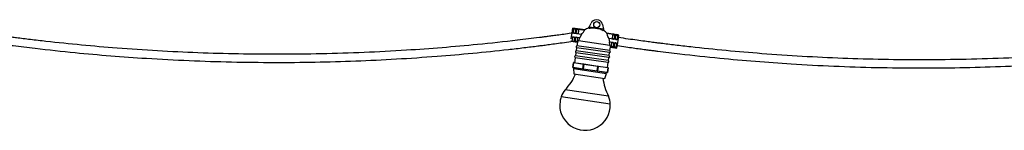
# Model space of a CAD drawing. Header units: millimetres. Extents: x 431 to 880, y 406 to 495.
# Tile 8 of 12: x 685 to 783, y 406 to 417. Entities that reach past the tile are written whole.
import ezdxf

# ---------------------------------------------------------------- set-up
doc = ezdxf.new("R2010")
doc.units = ezdxf.units.MM

msp = doc.modelspace()

# ---------------------------------------------------------------- linework, layer by layer
at = {"color": 7, "linetype": 'Continuous', "lineweight": 25}
for p, q in [((741.693, 416.436), (741.878, 416.828)), ((742.643, 417.129), (742.367, 417.17)), ((743.009, 416.688), (743.099, 416.23)), ((739.919, 415.272), (739.955, 415.518)), ((739.955, 415.518), (740.002, 415.842)), ((739.955, 415.518), (740.764, 415.399)), ((740.002, 415.842), (740.072, 416.318)), ((740.936, 415.705), (740.002, 415.842)), ((740.072, 416.318), (740.073, 416.322)), ((740.072, 416.318), (740.207, 416.298)), ((741.252, 416.149), (740.073, 416.322)), ((740.17, 416.294), (740.116, 415.929)), ((740.289, 416.236), (740.237, 416.243)), ((740.263, 416.24), (740.27, 416.29)), ((740.368, 416.265), (740.314, 415.9)), ((740.334, 416.279), (740.504, 416.254)), ((740.415, 415.896), (740.397, 415.893)), ((740.467, 416.251), (740.413, 415.886)), ((740.586, 416.192), (740.534, 416.2)), ((740.56, 416.196), (740.567, 416.246)), ((740.665, 416.222), (740.611, 415.857)), ((740.631, 416.236), (741.247, 416.145)), ((740.936, 415.705), (740.764, 415.399)), ((741.251, 416.146), (741.247, 416.145)), ((741.64, 416.323), (741.693, 416.436)), ((741.692, 416.315), (741.64, 416.323)), ((742.399, 416.333), (741.693, 416.436)), ((743.099, 416.23), (742.399, 416.333)), ((743.124, 416.105), (743.072, 416.112)), ((743.099, 416.23), (743.124, 416.105)), ((744.624, 415.653), (743.445, 415.826)), ((743.446, 415.823), (743.448, 415.822)), ((743.448, 415.822), (744.065, 415.731)), ((744.029, 415.727), (743.975, 415.362)), ((744.096, 415.676), (744.147, 415.669)), ((744.122, 415.673), (744.129, 415.723)), ((744.226, 415.698), (744.173, 415.333)), ((744.362, 415.687), (744.192, 415.712)), ((744.325, 415.684), (744.272, 415.319)), ((744.393, 415.633), (744.444, 415.625)), ((744.418, 415.629), (744.426, 415.679)), ((744.523, 415.655), (744.47, 415.29)), ((744.624, 415.649), (744.489, 415.669)), ((744.576, 415.326), (744.624, 415.649)), ((744.624, 415.649), (744.624, 415.653)), ((740.025, 415.017), (739.884, 415.038)), ((739.884, 415.035), (740.535, 414.939)), ((740.039, 415.401), (739.985, 415.033)), ((740.082, 415.008), (740.09, 415.06)), ((740.322, 414.974), (740.139, 415)), ((740.237, 415.372), (740.182, 415.004)), ((740.336, 415.358), (740.281, 414.989)), ((740.412, 415.013), (740.361, 415.02)), ((740.379, 414.965), (740.387, 415.016)), ((740.534, 414.942), (740.436, 414.957)), ((740.449, 415.442), (740.449, 415.442)), ((740.527, 414.943), (740.475, 414.587)), ((742.107, 414.347), (740.475, 414.587)), ((740.533, 415.329), (740.479, 414.96)), ((740.535, 414.942), (740.534, 414.942)), ((743.74, 414.625), (740.624, 415.083)), ((743.62, 415.31), (743.697, 414.968)), ((744.554, 415.173), (743.62, 415.31)), ((743.697, 414.968), (744.506, 414.849)), ((743.897, 414.834), (743.843, 414.466)), ((744.011, 414.918), (744.011, 414.919)), ((744.095, 414.805), (744.041, 414.436)), ((744.194, 414.791), (744.14, 414.422)), ((744.308, 414.875), (744.308, 414.875)), ((744.392, 414.762), (744.338, 414.393)), ((744.435, 414.369), (744.48, 414.671)), ((744.48, 414.671), (744.576, 415.326)), ((740.375, 413.906), (740.33, 413.597)), ((741.962, 413.357), (740.33, 413.597)), ((742.007, 413.667), (740.375, 413.906)), ((740.448, 414.401), (740.402, 414.092)), ((742.035, 413.852), (740.402, 414.092)), ((742.08, 414.161), (740.448, 414.401)), ((743.64, 413.427), (742.007, 413.667)), ((743.667, 413.612), (742.035, 413.852)), ((743.713, 413.921), (742.08, 414.161)), ((743.74, 414.107), (742.107, 414.347)), ((743.667, 413.612), (743.713, 413.921)), ((743.74, 414.107), (743.792, 414.463)), ((743.784, 414.464), (743.786, 414.465)), ((743.784, 414.462), (744.435, 414.366)), ((743.884, 414.45), (743.786, 414.465)), ((743.923, 414.497), (743.974, 414.489)), ((743.941, 414.441), (743.948, 414.493)), ((743.998, 414.433), (744.181, 414.406)), ((744.219, 414.453), (744.271, 414.446)), ((744.237, 414.398), (744.245, 414.449)), ((744.294, 414.39), (744.435, 414.369)), ((744.435, 414.366), (744.435, 414.369)), ((740.081, 412.454), (740.148, 412.909)), ((740.153, 412.908), (740.086, 412.453)), ((740.148, 412.909), (740.153, 412.908)), ((741.144, 412.762), (740.153, 412.908)), ((740.17, 412.926), (741.161, 412.78)), ((740.302, 413.412), (740.23, 412.917)), ((741.935, 413.172), (740.302, 413.412)), ((741.078, 412.307), (741.144, 412.762)), ((741.158, 412.76), (741.092, 412.305)), ((741.144, 412.762), (741.158, 412.76)), ((741.158, 412.76), (741.161, 412.78)), ((742.56, 412.554), (741.158, 412.76)), ((741.161, 412.78), (742.563, 412.574)), ((743.567, 412.932), (741.935, 413.172)), ((743.594, 413.117), (741.962, 413.357)), ((743.495, 412.437), (743.567, 412.932)), ((743.594, 413.117), (743.64, 413.427)), ((740.081, 412.454), (740.086, 412.453)), ((740.086, 412.453), (741.078, 412.307)), ((741.089, 412.285), (740.098, 412.431)), ((740.144, 412.335), (740.179, 411.813)), ((740.144, 412.335), (743.409, 411.855)), ((740.179, 411.813), (743.225, 411.365)), ((740.212, 412.414), (740.199, 412.327)), ((741.078, 412.307), (741.092, 412.305)), ((741.089, 412.285), (741.092, 412.305)), ((742.49, 412.079), (741.089, 412.285)), ((741.092, 412.305), (742.493, 412.099)), ((742.49, 412.079), (742.493, 412.099)), ((743.481, 411.934), (742.49, 412.079)), ((742.493, 412.099), (742.56, 412.554)), ((742.493, 412.099), (742.507, 412.097)), ((742.574, 412.552), (742.507, 412.097)), ((742.507, 412.097), (743.498, 411.952)), ((742.56, 412.554), (742.563, 412.574)), ((742.56, 412.554), (742.574, 412.552)), ((742.563, 412.574), (743.554, 412.429)), ((743.565, 412.407), (742.574, 412.552)), ((743.225, 411.365), (743.409, 411.855)), ((743.354, 411.863), (743.367, 411.951)), ((743.498, 411.952), (743.565, 412.407)), ((743.498, 411.952), (743.504, 411.951)), ((743.571, 412.406), (743.504, 411.951)), ((743.565, 412.407), (743.571, 412.406))]:
    msp.add_line(p, q, dxfattribs=at)
at = {"color": 8, "linetype": 'Continuous', "lineweight": 25}
for p, q in [((740.152, 415.486), (740.152, 415.486)), ((743.585, 409.607), (739.328, 410.232)), ((743.78, 408.816), (738.914, 409.531))]:
    msp.add_line(p, q, dxfattribs=at)
at = {"color": 7, "linetype": 'Continuous', "lineweight": 25}
msp.add_circle((742.435, 416.674), 0.3, dxfattribs=at)
for centre, radius, start, end in [((742.42, 416.572), 0.6, 95.09203, 154.78187), ((742.42, 416.572), 0.6, 11.13784, 68.18701), ((742.034, 414.876), 1.5, 105.2177, 121.65512), ((742.33, 414.832), 1.5, 41.58868, 58.06135), ((743.869, 440.778), 25.994, 261.63913, 261.6965), ((740.138, 415.387), 0.1, 351.63953, 15.03364), ((740.435, 415.343), 0.1, 81.63932, 171.63932), ((744.166, 440.734), 25.994, 261.58255, 261.63992), ((744.166, 440.734), 25.994, 261.63913, 261.6965), ((740.496, 414.489), 0.1, 102.08149, 241.19756), ((740.435, 415.343), 0.1, 351.63972, 81.63972), ((743.996, 414.82), 0.1, 81.63932, 171.63932), ((743.996, 414.82), 0.1, 351.63972, 81.63972), ((744.293, 414.776), 0.1, 81.63932, 171.63932), ((744.293, 414.776), 0.1, 351.63972, 81.63972), ((740.35, 413.499), 0.1, 102.08149, 241.19756), ((740.423, 413.994), 0.1, 102.08149, 241.19756), ((743.619, 413.524), 0.1, 282.08149, 61.19756), ((743.692, 414.019), 0.1, 282.08149, 61.19756), ((747.728, 440.211), 25.994, 261.58255, 261.63992), ((747.728, 440.211), 25.994, 261.63913, 261.6965), ((748.024, 440.167), 25.994, 261.58255, 261.63992), ((748.025, 440.167), 25.994, 261.63913, 261.6965), ((740.167, 412.906), 0.02, 81.63952, 171.63952), ((740.171, 412.908), 0.0179, 93.06128, 179.68899), ((741.162, 412.762), 0.0179, 93.06128, 179.68899), ((743.546, 413.03), 0.1, 282.08149, 61.19756), ((734.837, 414.317), 6.071, 317.71334, 335.36699), ((740.1, 412.451), 0.02, 171.63952, 261.63952), ((740.104, 412.448), 0.0179, 163.59006, 250.21777), ((741.095, 412.302), 0.0179, 163.59006, 250.21777), ((742.489, 412.097), 0.0179, 273.06128, 359.68899), ((742.557, 412.557), 0.0179, 343.59006, 70.21777), ((743.48, 411.952), 0.0179, 273.06128, 359.68899), ((743.484, 411.954), 0.02, 261.63952, 351.63952), ((743.548, 412.412), 0.0179, 343.59006, 70.21777), ((743.551, 412.409), 0.02, 351.63952, 81.63952), ((749.062, 412.227), 6.071, 187.91206, 205.5657), ((740.808, 408.887), 2, 137.71334, 161.21889), ((741.281, 408.726), 2.5, 171.63952, 2.06016), ((741.281, 408.726), 2.5, 161.21889, 171.63952), ((741.781, 408.744), 2, 2.06016, 25.5657)]:
    msp.add_arc(centre, radius, start, end, dxfattribs=at)
for points, knots in [([(740.002, 415.836), (739.972, 415.832), (739.695, 415.791), (739.204, 415.723), (738.56, 415.634), (738.013, 415.56), (737.553, 415.499), (737.149, 415.446), (736.537, 415.368), (735.685, 415.261), (733.653, 415.018), (730.807, 414.713), (727.153, 414.388), (723.411, 414.12), (719.441, 413.911), (715.244, 413.776), (711.109, 413.729), (707.037, 413.765), (703.03, 413.879), (699.026, 414.071), (695.186, 414.331), (691.512, 414.648), (688.916, 414.916), (687.237, 415.107), (686.488, 415.195), (685.773, 415.282), (685.166, 415.358), (684.616, 415.428), (684.074, 415.498), (683.424, 415.584), (682.667, 415.687), (681.802, 415.808), (681.19, 415.897), (680.866, 415.944)], [0, 0, 0, 0, 0.001517, 0.014122, 0.025077, 0.034384, 0.042045, 0.04851, 0.054993, 0.073261, 0.0919, 0.158472, 0.217913, 0.277353, 0.348115, 0.418876, 0.489638, 0.557183, 0.624729, 0.692274, 0.75982, 0.81926, 0.8787, 0.891777, 0.904682, 0.916793, 0.928209, 0.935601, 0.944819, 0.955865, 0.968741, 0.983452, 1, 1, 1, 1]), ([(740.201, 415.816), (740.19, 415.819), (740.168, 415.824), (740.141, 415.845), (740.122, 415.873), (740.114, 415.903), (740.116, 415.922), (740.116, 415.929)], [0, 0, 0, 0, 0.212755, 0.425525, 0.637763, 0.848889, 1, 1, 1, 1]), ([(740.237, 416.243), (740.227, 416.245), (740.206, 416.248), (740.182, 416.25), (740.166, 416.25), (740.164, 416.246), (740.163, 416.244)], [0, 0, 0, 0, 0.25584, 0.511731, 0.766083, 1, 1, 1, 1]), ([(740.17, 416.294), (740.171, 416.296), (740.174, 416.3), (740.189, 416.3), (740.202, 416.299), (740.207, 416.298)], [0, 0, 0, 0, 0.381622, 0.763443, 1, 1, 1, 1]), ([(740.314, 415.9), (740.312, 415.889), (740.306, 415.868), (740.285, 415.841), (740.257, 415.822), (740.227, 415.814), (740.208, 415.815), (740.201, 415.816)], [0, 0, 0, 0, 0.215261, 0.430712, 0.642358, 0.853736, 1, 1, 1, 1]), ([(740.207, 416.298), (740.216, 416.297), (740.235, 416.295), (740.258, 416.291), (740.27, 416.29)], [0, 0, 0, 0, 0.484754, 1, 1, 1, 1]), ([(740.27, 416.29), (740.282, 416.288), (740.305, 416.284), (740.324, 416.281), (740.334, 416.279)], [0, 0, 0, 0, 0.48469, 1, 1, 1, 1]), ([(740.36, 416.215), (740.36, 416.217), (740.358, 416.222), (740.342, 416.227), (740.318, 416.232), (740.298, 416.234), (740.289, 416.236)], [0, 0, 0, 0, 0.255598, 0.511359, 0.764223, 1, 1, 1, 1]), ([(740.334, 416.279), (740.341, 416.278), (740.357, 416.275), (740.367, 416.27), (740.368, 416.267), (740.368, 416.265)], [0, 0, 0, 0, 0.378997, 0.758031, 1, 1, 1, 1]), ([(740.498, 415.772), (740.487, 415.775), (740.465, 415.78), (740.438, 415.802), (740.419, 415.83), (740.411, 415.859), (740.413, 415.878), (740.413, 415.886)], [0, 0, 0, 0, 0.212755, 0.425525, 0.637763, 0.848889, 1, 1, 1, 1]), ([(740.534, 416.2), (740.524, 416.201), (740.503, 416.204), (740.479, 416.207), (740.463, 416.206), (740.461, 416.202), (740.459, 416.2)], [0, 0, 0, 0, 0.25584, 0.511731, 0.766083, 1, 1, 1, 1]), ([(740.467, 416.251), (740.468, 416.253), (740.471, 416.256), (740.486, 416.256), (740.499, 416.255), (740.504, 416.254)], [0, 0, 0, 0, 0.381622, 0.763443, 1, 1, 1, 1]), ([(740.611, 415.857), (740.608, 415.846), (740.603, 415.824), (740.582, 415.797), (740.554, 415.778), (740.524, 415.77), (740.505, 415.772), (740.498, 415.772)], [0, 0, 0, 0, 0.215261, 0.430712, 0.642358, 0.853736, 1, 1, 1, 1]), ([(740.504, 416.254), (740.513, 416.253), (740.532, 416.251), (740.555, 416.248), (740.567, 416.246)], [0, 0, 0, 0, 0.484754, 1, 1, 1, 1]), ([(740.567, 416.246), (740.578, 416.244), (740.602, 416.241), (740.621, 416.238), (740.631, 416.236)], [0, 0, 0, 0, 0.48469, 1, 1, 1, 1]), ([(740.657, 416.171), (740.657, 416.173), (740.655, 416.178), (740.639, 416.183), (740.615, 416.188), (740.595, 416.191), (740.586, 416.192)], [0, 0, 0, 0, 0.255598, 0.511359, 0.764223, 1, 1, 1, 1]), ([(740.631, 416.236), (740.638, 416.234), (740.654, 416.231), (740.664, 416.226), (740.664, 416.223), (740.665, 416.222)], [0, 0, 0, 0, 0.378997, 0.758031, 1, 1, 1, 1]), ([(740.936, 415.705), (740.978, 415.761), (741.061, 415.875), (741.165, 416.01), (741.232, 416.101), (741.252, 416.138), (741.248, 416.144), (741.247, 416.145)], [0, 0, 0, 0, 0.265771, 0.532165, 0.732474, 0.933851, 1, 1, 1, 1]), ([(741.692, 416.315), (741.726, 416.323), (741.842, 416.349), (742.047, 416.366), (742.249, 416.353), (742.366, 416.337), (742.399, 416.333)], [0, 0, 0, 0, 0.149822, 0.500925, 0.85996, 1, 1, 1, 1]), ([(742.399, 416.333), (742.48, 416.319), (742.644, 416.291), (742.871, 416.219), (743.009, 416.146), (743.072, 416.112)], [0, 0, 0, 0, 0.346133, 0.696969, 1, 1, 1, 1]), ([(743.62, 415.31), (743.596, 415.377), (743.549, 415.509), (743.489, 415.668), (743.45, 415.775), (743.442, 415.816), (743.447, 415.821), (743.448, 415.822)], [0, 0, 0, 0, 0.265771, 0.532165, 0.732474, 0.933851, 1, 1, 1, 1]), ([(744.021, 415.677), (744.023, 415.679), (744.025, 415.683), (744.042, 415.683), (744.066, 415.681), (744.086, 415.678), (744.096, 415.676)], [0, 0, 0, 0, 0.255598, 0.511359, 0.764223, 1, 1, 1, 1]), ([(744.065, 415.731), (744.058, 415.732), (744.042, 415.733), (744.031, 415.732), (744.029, 415.728), (744.029, 415.727)], [0, 0, 0, 0, 0.378997, 0.758031, 1, 1, 1, 1]), ([(744.129, 415.723), (744.118, 415.724), (744.095, 415.727), (744.075, 415.73), (744.065, 415.731)], [0, 0, 0, 0, 0.48469, 1, 1, 1, 1]), ([(744.192, 415.712), (744.183, 415.714), (744.164, 415.717), (744.141, 415.721), (744.129, 415.723)], [0, 0, 0, 0, 0.4847535, 1, 1, 1, 1]), ([(744.147, 415.669), (744.158, 415.667), (744.179, 415.664), (744.202, 415.66), (744.217, 415.654), (744.218, 415.65), (744.219, 415.648)], [0, 0, 0, 0, 0.25584, 0.511731, 0.766083, 1, 1, 1, 1]), ([(744.226, 415.698), (744.226, 415.7), (744.224, 415.704), (744.21, 415.709), (744.197, 415.711), (744.192, 415.712)], [0, 0, 0, 0, 0.381622, 0.763443, 1, 1, 1, 1]), ([(744.318, 415.633), (744.319, 415.635), (744.322, 415.639), (744.339, 415.64), (744.363, 415.637), (744.383, 415.634), (744.393, 415.633)], [0, 0, 0, 0, 0.255598, 0.511359, 0.764223, 1, 1, 1, 1]), ([(744.362, 415.687), (744.354, 415.688), (744.339, 415.69), (744.328, 415.688), (744.326, 415.685), (744.325, 415.684)], [0, 0, 0, 0, 0.378997, 0.758031, 1, 1, 1, 1]), ([(744.426, 415.679), (744.415, 415.681), (744.391, 415.684), (744.372, 415.686), (744.362, 415.687)], [0, 0, 0, 0, 0.48469, 1, 1, 1, 1]), ([(744.489, 415.669), (744.48, 415.67), (744.461, 415.674), (744.438, 415.677), (744.426, 415.679)], [0, 0, 0, 0, 0.484754, 1, 1, 1, 1]), ([(744.444, 415.625), (744.455, 415.624), (744.476, 415.621), (744.499, 415.616), (744.514, 415.611), (744.515, 415.606), (744.516, 415.604)], [0, 0, 0, 0, 0.25584, 0.511731, 0.766083, 1, 1, 1, 1]), ([(744.523, 415.655), (744.523, 415.657), (744.521, 415.661), (744.507, 415.665), (744.494, 415.668), (744.489, 415.669)], [0, 0, 0, 0, 0.381622, 0.763443, 1, 1, 1, 1]), ([(680.75, 415.153), (681.03, 415.112), (681.558, 415.035), (682.302, 414.93), (682.949, 414.841), (683.499, 414.767), (683.96, 414.706), (684.366, 414.653), (684.981, 414.574), (685.836, 414.468), (687.876, 414.224), (690.733, 413.918), (694.401, 413.592), (698.157, 413.323), (702.143, 413.113), (706.357, 412.977), (710.508, 412.929), (714.596, 412.965), (718.619, 413.079), (722.638, 413.272), (726.493, 413.533), (730.181, 413.85), (732.788, 414.12), (734.473, 414.312), (735.225, 414.4), (735.943, 414.488), (736.552, 414.563), (737.104, 414.634), (737.648, 414.704), (738.3, 414.791), (739.059, 414.895), (739.701, 414.984), (740.089, 415.04), (740.189, 415.055)], [0, 0, 0, 0, 0.014242, 0.026834, 0.03778, 0.047082, 0.054741, 0.061201, 0.067675, 0.085918, 0.104534, 0.171024, 0.230391, 0.289758, 0.360432, 0.431107, 0.501781, 0.569243, 0.636705, 0.704167, 0.771629, 0.830995, 0.890362, 0.903423, 0.916316, 0.928417, 0.939817, 0.947187, 0.956384, 0.967408, 0.980263, 0.994951, 1, 1, 1, 1]), ([(740.025, 415.017), (740.017, 415.019), (740, 415.022), (739.986, 415.027), (739.985, 415.031), (739.985, 415.033)], [0, 0, 0, 0, 0.346791, 0.693644, 1, 1, 1, 1]), ([(740.082, 415.008), (740.071, 415.01), (740.051, 415.013), (740.033, 415.016), (740.025, 415.017)], [0, 0, 0, 0, 0.550244, 1, 1, 1, 1]), ([(740.039, 415.401), (740.041, 415.412), (740.047, 415.434), (740.068, 415.461), (740.096, 415.48), (740.126, 415.488), (740.145, 415.486), (740.152, 415.486)], [0, 0, 0, 0, 0.2150677, 0.4303182, 0.6419299, 0.8534017, 1, 1, 1, 1]), ([(740.139, 415), (740.129, 415.002), (740.112, 415.004), (740.091, 415.007), (740.082, 415.008)], [0, 0, 0, 0, 0.550256, 1, 1, 1, 1]), ([(740.115, 415.056), (740.126, 415.055), (740.147, 415.052), (740.171, 415.049), (740.187, 415.05), (740.189, 415.054), (740.19, 415.056)], [0, 0, 0, 0, 0.25584, 0.511731, 0.766083, 1, 1, 1, 1]), ([(740.182, 415.004), (740.181, 415.002), (740.178, 414.998), (740.162, 414.998), (740.146, 415), (740.139, 415)], [0, 0, 0, 0, 0.348693, 0.697566, 1, 1, 1, 1]), ([(740.152, 415.486), (740.163, 415.483), (740.185, 415.478), (740.212, 415.456), (740.231, 415.428), (740.239, 415.398), (740.237, 415.38), (740.237, 415.372)], [0, 0, 0, 0, 0.212871, 0.425758, 0.638118, 0.849318, 1, 1, 1, 1]), ([(740.322, 414.974), (740.314, 414.975), (740.297, 414.978), (740.283, 414.983), (740.282, 414.987), (740.281, 414.989)], [0, 0, 0, 0, 0.346791, 0.693644, 1, 1, 1, 1]), ([(740.289, 415.042), (740.29, 415.039), (740.291, 415.035), (740.307, 415.029), (740.331, 415.025), (740.351, 415.022), (740.361, 415.02)], [0, 0, 0, 0, 0.255598, 0.511359, 0.764223, 1, 1, 1, 1]), ([(740.379, 414.965), (740.368, 414.966), (740.347, 414.969), (740.33, 414.972), (740.322, 414.974)], [0, 0, 0, 0, 0.550244, 1, 1, 1, 1]), ([(740.336, 415.358), (740.338, 415.368), (740.344, 415.39), (740.365, 415.417), (740.393, 415.436), (740.423, 415.444), (740.441, 415.443), (740.449, 415.442)], [0, 0, 0, 0, 0.2150677, 0.4303182, 0.6419299, 0.8534017, 1, 1, 1, 1]), ([(740.436, 414.957), (740.426, 414.958), (740.408, 414.96), (740.388, 414.963), (740.379, 414.965)], [0, 0, 0, 0, 0.550256, 1, 1, 1, 1]), ([(740.412, 415.013), (740.423, 415.011), (740.444, 415.008), (740.468, 415.006), (740.483, 415.007), (740.486, 415.011), (740.487, 415.013)], [0, 0, 0, 0, 0.25584, 0.511731, 0.766083, 1, 1, 1, 1]), ([(740.479, 414.96), (740.478, 414.958), (740.475, 414.955), (740.459, 414.954), (740.443, 414.956), (740.436, 414.957)], [0, 0, 0, 0, 0.348693, 0.697566, 1, 1, 1, 1]), ([(740.449, 415.442), (740.46, 415.439), (740.482, 415.434), (740.509, 415.413), (740.528, 415.384), (740.536, 415.355), (740.534, 415.336), (740.533, 415.329)], [0, 0, 0, 0, 0.212871, 0.425758, 0.638118, 0.849318, 1, 1, 1, 1]), ([(740.624, 415.083), (740.606, 415.048), (740.571, 414.979), (740.543, 414.946), (740.536, 414.943), (740.534, 414.942)], [0, 0, 0, 0, 0.445638, 0.891784, 1, 1, 1, 1]), ([(740.624, 415.083), (740.644, 415.126), (740.684, 415.212), (740.734, 415.329), (740.76, 415.391), (740.764, 415.399)], [0, 0, 0, 0, 0.466662, 0.933172, 1, 1, 1, 1]), ([(743.74, 414.625), (743.733, 414.672), (743.72, 414.766), (743.706, 414.892), (743.698, 414.959), (743.697, 414.968)], [0, 0, 0, 0, 0.466662, 0.933172, 1, 1, 1, 1]), ([(743.74, 414.625), (743.747, 414.587), (743.761, 414.51), (743.778, 414.471), (743.784, 414.466), (743.786, 414.465)], [0, 0, 0, 0, 0.445638, 0.891784, 1, 1, 1, 1]), ([(744.011, 414.919), (744, 414.919), (743.977, 414.92), (743.945, 414.908), (743.919, 414.886), (743.903, 414.86), (743.899, 414.842), (743.897, 414.834)], [0, 0, 0, 0, 0.212871, 0.425758, 0.638118, 0.849318, 1, 1, 1, 1]), ([(743.975, 415.362), (743.974, 415.351), (743.973, 415.329), (743.986, 415.297), (744.007, 415.271), (744.033, 415.254), (744.052, 415.25), (744.059, 415.249)], [0, 0, 0, 0, 0.215261, 0.4307117, 0.6423582, 0.8537361, 1, 1, 1, 1]), ([(744.095, 414.805), (744.096, 414.816), (744.097, 414.839), (744.084, 414.871), (744.063, 414.897), (744.037, 414.913), (744.018, 414.917), (744.011, 414.919)], [0, 0, 0, 0, 0.215068, 0.430318, 0.64193, 0.853402, 1, 1, 1, 1]), ([(744.059, 415.249), (744.071, 415.248), (744.093, 415.247), (744.125, 415.26), (744.151, 415.281), (744.167, 415.307), (744.171, 415.326), (744.173, 415.333)], [0, 0, 0, 0, 0.2127546, 0.4255254, 0.6377628, 0.8488895, 1, 1, 1, 1]), ([(744.308, 414.875), (744.296, 414.876), (744.274, 414.877), (744.242, 414.864), (744.216, 414.842), (744.2, 414.816), (744.196, 414.798), (744.194, 414.791)], [0, 0, 0, 0, 0.212871, 0.425758, 0.638118, 0.849318, 1, 1, 1, 1]), ([(744.272, 415.319), (744.271, 415.307), (744.27, 415.285), (744.283, 415.253), (744.304, 415.227), (744.33, 415.211), (744.349, 415.207), (744.356, 415.205)], [0, 0, 0, 0, 0.215261, 0.4307117, 0.6423582, 0.8537361, 1, 1, 1, 1]), ([(744.392, 414.762), (744.393, 414.773), (744.394, 414.795), (744.381, 414.827), (744.36, 414.853), (744.334, 414.869), (744.315, 414.873), (744.308, 414.875)], [0, 0, 0, 0, 0.2150677, 0.4303182, 0.6419299, 0.8534017, 1, 1, 1, 1]), ([(744.356, 415.205), (744.367, 415.205), (744.39, 415.203), (744.422, 415.216), (744.448, 415.238), (744.464, 415.264), (744.468, 415.282), (744.47, 415.29)], [0, 0, 0, 0, 0.2127546, 0.4255254, 0.6377628, 0.8488895, 1, 1, 1, 1]), ([(744.47, 414.605), (744.75, 414.564), (745.278, 414.487), (746.022, 414.383), (746.669, 414.293), (747.219, 414.219), (747.68, 414.158), (748.086, 414.105), (748.701, 414.027), (749.556, 413.92), (751.597, 413.676), (754.453, 413.37), (758.121, 413.044), (761.878, 412.775), (765.863, 412.565), (770.077, 412.429), (774.228, 412.381), (778.316, 412.417), (782.339, 412.531), (786.358, 412.724), (790.213, 412.985), (793.901, 413.302), (796.508, 413.572), (798.193, 413.764), (798.945, 413.853), (799.663, 413.94), (800.272, 414.016), (800.824, 414.086), (801.368, 414.157), (802.02, 414.243), (802.78, 414.347), (803.569, 414.457), (804.105, 414.535), (804.352, 414.571)], [0, 0, 0, 0, 0.014136, 0.026634, 0.037499, 0.046731, 0.054334, 0.060745, 0.067171, 0.085279, 0.103756, 0.169752, 0.228677, 0.287602, 0.35775, 0.427898, 0.498047, 0.565007, 0.631966, 0.698926, 0.765886, 0.824811, 0.883736, 0.8967, 0.909497, 0.921508, 0.932823, 0.940138, 0.949266, 0.960209, 0.972968, 0.987547, 1, 1, 1, 1]), ([(804.352, 415.379), (804.112, 415.344), (803.626, 415.274), (802.924, 415.175), (802.28, 415.086), (801.733, 415.012), (801.274, 414.951), (800.869, 414.899), (800.257, 414.82), (799.405, 414.713), (797.373, 414.47), (794.528, 414.165), (790.873, 413.84), (787.132, 413.572), (783.162, 413.363), (778.964, 413.229), (774.829, 413.181), (770.757, 413.217), (766.75, 413.331), (762.746, 413.523), (758.907, 413.783), (755.232, 414.1), (752.636, 414.368), (750.957, 414.559), (750.209, 414.647), (749.493, 414.734), (748.886, 414.81), (748.336, 414.88), (747.794, 414.95), (747.144, 415.036), (746.387, 415.139), (745.522, 415.26), (744.91, 415.349), (744.586, 415.397)], [0, 0, 0, 0, 0.012112, 0.024583, 0.035422, 0.04463, 0.052209, 0.058606, 0.06502, 0.083094, 0.101535, 0.167402, 0.226211, 0.285021, 0.355031, 0.425042, 0.495053, 0.561882, 0.628711, 0.695539, 0.762368, 0.821177, 0.879987, 0.892925, 0.905694, 0.917676, 0.928971, 0.936284, 0.945404, 0.956333, 0.969073, 0.983628, 1, 1, 1, 1]), ([(743.843, 414.466), (743.844, 414.463), (743.846, 414.459), (743.861, 414.454), (743.877, 414.451), (743.884, 414.45)], [0, 0, 0, 0, 0.3486934, 0.6975659, 1, 1, 1, 1]), ([(743.923, 414.497), (743.912, 414.498), (743.891, 414.501), (743.867, 414.506), (743.853, 414.512), (743.851, 414.516), (743.851, 414.518)], [0, 0, 0, 0, 0.25584, 0.511731, 0.766083, 1, 1, 1, 1]), ([(743.884, 414.45), (743.894, 414.448), (743.911, 414.446), (743.932, 414.443), (743.941, 414.441)], [0, 0, 0, 0, 0.550256, 1, 1, 1, 1]), ([(743.941, 414.441), (743.952, 414.44), (743.972, 414.437), (743.99, 414.434), (743.998, 414.433)], [0, 0, 0, 0, 0.550244, 1, 1, 1, 1]), ([(744.049, 414.489), (744.047, 414.487), (744.045, 414.483), (744.028, 414.482), (744.004, 414.485), (743.984, 414.488), (743.974, 414.489)], [0, 0, 0, 0, 0.255598, 0.511359, 0.764223, 1, 1, 1, 1]), ([(743.998, 414.433), (744.006, 414.432), (744.023, 414.431), (744.038, 414.431), (744.04, 414.435), (744.041, 414.436)], [0, 0, 0, 0, 0.346791, 0.693644, 1, 1, 1, 1]), ([(744.14, 414.422), (744.141, 414.42), (744.142, 414.416), (744.158, 414.411), (744.173, 414.408), (744.181, 414.406)], [0, 0, 0, 0, 0.348693, 0.697566, 1, 1, 1, 1]), ([(744.219, 414.453), (744.209, 414.455), (744.188, 414.458), (744.164, 414.463), (744.149, 414.468), (744.148, 414.472), (744.148, 414.475)], [0, 0, 0, 0, 0.25584, 0.511731, 0.766083, 1, 1, 1, 1]), ([(744.181, 414.406), (744.19, 414.405), (744.208, 414.402), (744.228, 414.399), (744.237, 414.398)], [0, 0, 0, 0, 0.550256, 1, 1, 1, 1]), ([(744.237, 414.398), (744.249, 414.396), (744.269, 414.393), (744.287, 414.391), (744.294, 414.39)], [0, 0, 0, 0, 0.550244, 1, 1, 1, 1]), ([(744.346, 414.446), (744.344, 414.444), (744.342, 414.439), (744.324, 414.439), (744.3, 414.441), (744.28, 414.444), (744.271, 414.446)], [0, 0, 0, 0, 0.255598, 0.511359, 0.764223, 1, 1, 1, 1]), ([(744.294, 414.39), (744.303, 414.389), (744.32, 414.387), (744.334, 414.388), (744.337, 414.391), (744.338, 414.393)], [0, 0, 0, 0, 0.346791, 0.693644, 1, 1, 1, 1])]:
    msp.add_open_spline(points, degree=3, knots=knots, dxfattribs=at)

doc.saveas('drawing.dxf')
